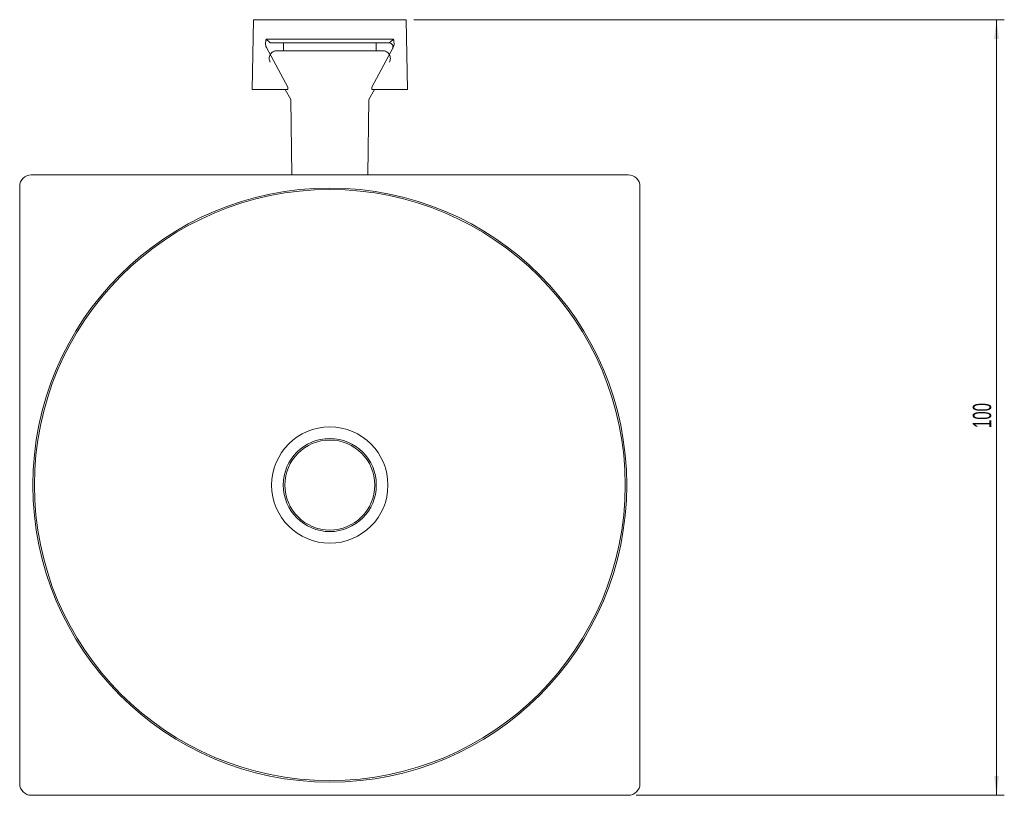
# Model space of a CAD drawing. Header units: millimetres. Extents: x -608 to 260, y -126 to 1138.
# Tile 1 of 4: x -608 to -481, y 14 to 114. Entities that reach past the tile are written whole.
import ezdxf

# ---------------------------------------------------------------- set-up
doc = ezdxf.new("R2010")
doc.units = ezdxf.units.MM
doc.styles.add('SLDTEXTSTYLE0', font='TXT', dxfattribs={"width": 0.605})
doc.dimstyles.new('SLDDIMSTYLE0', dxfattribs={"dimtxt": 2.311487, "dimasz": 2.5, "dimexe": 0, "dimexo": 0.0625, "dimgap": 0.577872, "dimtad": 1, "dimtoh": 1, "dimrnd": 1e-09, "dimzin": 12, "dimdsep": 46, "dimtxsty": 'SLDTEXTSTYLE0', "dimsah": 1, "dimcen": 0.09, "dimadec": 0, "dimazin": 0, "dimtfac": 1, "dimtofl": 0, "dimtmove": 0, "dimatfit": 3, "dimfxl": 1, "dimfrac": 2, "dimtolj": 1, "dimtzin": 12, "dimarcsym": 0})

# ---------------------------------------------------------------- blocks, each defined once
blk = doc.blocks.new('*D3')
at = {"color": 7, "linetype": 'Continuous', "lineweight": 0}
for p, q in [((-556.88, 113.6), (-480.73, 113.6)), ((-481.73, 113.6), (-481.73, 13.6)), ((-528.23, 13.6), (-480.73, 13.6))]:
    blk.add_line(p, q, dxfattribs=at)
for points in [[(-481.73, 113.6), (-482.04, 111.1), (-481.42, 111.1)], [(-481.73, 13.6), (-481.42, 16.1), (-482.04, 16.1)]]:
    blk.add_solid(points, dxfattribs=at)
at = {"color": 7, "linetype": 'Continuous', "lineweight": 0, "insert": (-484.8, 60.95), "char_height": 2.381, "attachment_point": 1, "rotation": 90, "style": 'SLDTEXTSTYLE0'}
blk.add_mtext('100', dxfattribs=at)

msp = doc.modelspace()

# ---------------------------------------------------------------- linework, layer by layer
at = {"color": 7, "linetype": 'Continuous', "lineweight": 15}
for p, q in [((-577.571, 113.596), (-577.728, 104.596)), ((-557.885, 113.596), (-577.571, 113.596)), ((-557.728, 104.596), (-557.885, 113.596)), ((-575.943, 111.096), (-559.513, 111.096)), ((-561.739, 110.596), (-573.717, 110.596)), ((-573.153, 104.596), (-573.15, 104.896)), ((-572.628, 93.596), (-572.772, 103.296)), ((-562.684, 103.296), (-562.828, 93.596)), ((-529.228, 93.596), (-606.228, 93.596)), ((-607.728, 92.096), (-607.728, 15.096)), ((-527.728, 15.096), (-527.728, 92.096)), ((-606.228, 13.596), (-529.228, 13.596))]:
    msp.add_line(p, q, dxfattribs=at)
at = {"color": 142, "linetype": 'Continuous', "lineweight": 0, "true_color": 0x0080c0}
for p, q in [((-574.225, 110.596), (-575.377, 110.596)), ((-574.217, 110.596), (-573.717, 110.596)), ((-573.717, 110.596), (-573.717, 109.596)), ((-561.739, 110.596), (-561.239, 110.596)), ((-561.739, 109.596), (-561.739, 110.596)), ((-560.079, 110.596), (-561.231, 110.596)), ((-575.906, 110), (-573.15, 104.896)), ((-572.865, 109.596), (-574.538, 109.596)), ((-561.739, 109.596), (-573.717, 109.596)), ((-572.865, 109.596), (-562.59, 109.596)), ((-560.917, 109.596), (-562.59, 109.596)), ((-562.305, 104.896), (-559.55, 110)), ((-577.728, 104.596), (-573.153, 104.596)), ((-573.485, 104.596), (-572.772, 103.296)), ((-573.153, 104.596), (-573.152, 104.596)), ((-573.15, 104.896), (-573.15, 104.896)), ((-562.684, 103.296), (-561.971, 104.596)), ((-562.305, 104.896), (-562.303, 104.596)), ((-562.303, 104.596), (-557.728, 104.596))]:
    msp.add_line(p, q, dxfattribs=at)
at = {"color": 7, "linetype": 'Continuous', "lineweight": 15}
for radius in [38.3, 38.104, 7.5, 6, 5.8]:
    msp.add_circle((-567.728, 53.596), radius, dxfattribs=at)
at = {"color": 142, "linetype": 'Continuous', "lineweight": 0, "true_color": 0x0080c0}
msp.add_arc((-560.079, 110.096), 0.5, 331.67736, 89.98506, dxfattribs=at)
at = {"color": 7, "linetype": 'Continuous', "lineweight": 15}
for centre, start, end in [((-606.228, 92.096), 90, 180), ((-529.228, 92.096), 0, 90), ((-606.228, 15.096), 180, 270), ((-529.228, 15.096), 270, 0)]:
    msp.add_arc(centre, 1.5, start, end, dxfattribs=at)
at = {"color": 142, "linetype": 'Continuous', "lineweight": 0, "true_color": 0x0080c0}
for points, knots in [([(-575.906, 110), (-575.995, 110.165), (-576.018, 110.356), (-576.007, 110.727), (-575.975, 110.913), (-575.943, 111.096)], [0, 0, 0, 0, 0.5, 0.5, 1, 1, 1, 1]), ([(-575.943, 111.096), (-575.821, 110.984), (-575.698, 110.872), (-575.536, 110.728), (-575.486, 110.684), (-575.409, 110.618), (-575.381, 110.596), (-575.377, 110.596)], [0, 0, 0, 0, 0.5, 0.5, 0.75, 0.75, 1, 1, 1, 1]), ([(-560.04, 108.116), (-559.998, 108.192), (-559.967, 108.272), (-559.926, 108.44), (-559.916, 108.527), (-559.92, 108.785), (-559.968, 108.957), (-560.145, 109.255), (-560.272, 109.38), (-560.571, 109.55), (-560.743, 109.596), (-560.917, 109.596)], [0, 0, 0, 0, 0.125, 0.125, 0.25, 0.25, 0.5, 0.5, 0.75, 0.75, 1, 1, 1, 1]), ([(-559.55, 110), (-559.576, 109.955), (-559.597, 109.919), (-559.628, 109.872), (-559.637, 109.859), (-559.639, 109.859)], [0, 0, 0, 0, 0.5, 0.5, 1, 1, 1, 1])]:
    msp.add_open_spline(points, degree=3, knots=knots, dxfattribs=at)
at = {"color": 7, "linetype": 'Continuous', "lineweight": 15}
for points, knots in [([(-560.079, 110.596), (-560.075, 110.596), (-560.047, 110.618), (-559.97, 110.684), (-559.92, 110.728), (-559.757, 110.872), (-559.635, 110.984), (-559.513, 111.096)], [0, 0, 0, 0, 0.25, 0.25, 0.5, 0.5, 1, 1, 1, 1]), ([(-559.55, 110), (-559.461, 110.165), (-559.438, 110.356), (-559.448, 110.727), (-559.48, 110.913), (-559.513, 111.096)], [0, 0, 0, 0, 0.5, 0.5, 1, 1, 1, 1]), ([(-574.538, 109.596), (-574.626, 109.596), (-574.711, 109.585), (-574.878, 109.541), (-574.959, 109.508), (-575.183, 109.38), (-575.311, 109.256), (-575.488, 108.957), (-575.536, 108.785), (-575.542, 108.442), (-575.499, 108.269), (-575.415, 108.116)], [0, 0, 0, 0, 0.125, 0.125, 0.25, 0.25, 0.5, 0.5, 0.75, 0.75, 1, 1, 1, 1])]:
    msp.add_open_spline(points, degree=3, knots=knots, dxfattribs=at)

# ---------------------------------------------------------------- dimensions: what is measured, and where the dimension line sits
at = {"color": 7, "linetype": 'Continuous', "lineweight": 0}
dim = msp.add_linear_dim(base=(-481.728, 13.596), p1=(-557.885, 113.596), p2=(-529.228, 13.596), angle=90, dimstyle='SLDDIMSTYLE0', dxfattribs=at)
dim.commit()
dim.dimension.update_dxf_attribs({"geometry": '*D3', "text_midpoint": (-481.728, 63.596), "dimtype": 160})

doc.saveas('drawing.dxf')
